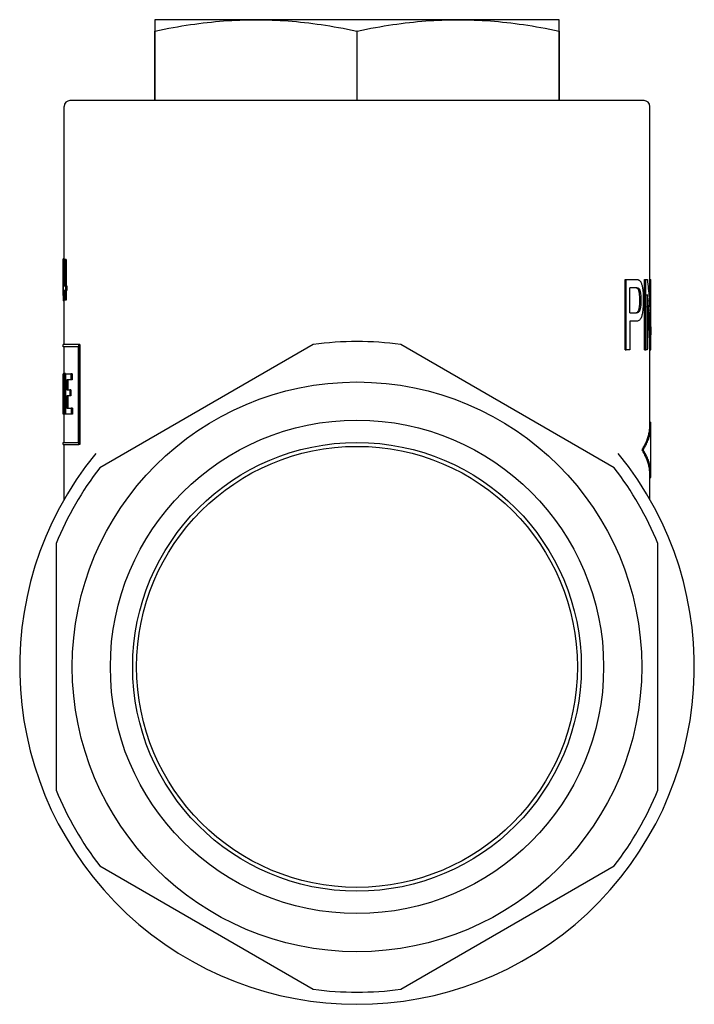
# Model space of a CAD drawing. Header units: millimetres. Extents: x 60 to 3789, y 2 to 377.
# Tile 8 of 8: x 414 to 472, y 183 to 268. Entities that reach past the tile are written whole.
import ezdxf

# ---------------------------------------------------------------- set-up
doc = ezdxf.new("R2010")
doc.units = ezdxf.units.MM
doc.layers.add('DETAIL', color=2, linetype='Continuous')

msp = doc.modelspace()

# ---------------------------------------------------------------- linework, layer by layer
at = {"layer": 'DETAIL'}
for p, q in [((434.163, 268.277), (425.413, 268.277)), ((425.413, 268.277), (425.413, 267.294)), ((451.663, 268.277), (434.163, 268.277)), ((460.413, 268.277), (451.663, 268.277)), ((460.413, 267.294), (460.413, 268.277)), ((425.426, 267.294), (425.413, 267.294)), ((425.413, 267.294), (425.413, 261.277)), ((425.426, 261.277), (425.426, 267.294)), ((442.926, 267.294), (442.901, 267.294)), ((442.901, 267.294), (442.901, 261.277)), ((442.926, 261.277), (442.926, 267.294)), ((460.413, 267.294), (460.401, 267.294)), ((460.401, 267.294), (460.401, 261.277)), ((460.413, 261.277), (460.413, 267.294)), ((417.563, 247.575), (417.563, 260.777)), ((467.763, 261.277), (418.063, 261.277)), ((468.263, 245.8), (468.263, 260.777)), ((417.469, 247.575), (417.479, 247.575)), ((417.579, 247.575), (417.479, 247.575)), ((417.591, 247.516), (417.629, 247.516)), ((417.728, 247.516), (417.629, 247.516)), ((417.629, 247.516), (417.629, 245.249)), ((417.728, 247.516), (417.728, 245.249)), ((417.583, 246.828), (417.583, 245.249)), ((417.463, 244.412), (417.463, 245.649)), ((466.134, 239.7), (466.134, 245.8)), ((466.134, 245.8), (466.226, 245.8)), ((466.226, 239.7), (466.226, 245.8)), ((466.226, 245.8), (467.055, 245.8)), ((467.814, 239.7), (467.814, 245.8)), ((467.814, 245.8), (467.912, 245.8)), ((467.912, 239.7), (467.912, 245.8)), ((467.912, 245.8), (468.054, 245.8)), ((468.252, 243.432), (468.252, 245.8)), ((468.252, 245.8), (468.352, 245.8)), ((468.352, 241.011), (468.352, 245.8)), ((468.352, 245.8), (468.363, 245.8)), ((468.363, 239.7), (468.363, 245.8)), ((417.481, 244.854), (417.481, 245.249)), ((417.583, 244.854), (417.481, 244.854)), ((417.5, 245.249), (417.583, 245.249)), ((417.583, 244.016), (417.583, 244.854)), ((417.629, 245.249), (417.687, 245.249)), ((417.687, 244.854), (417.629, 244.854)), ((417.629, 244.854), (417.629, 244.016)), ((417.786, 245.249), (417.687, 245.249)), ((417.687, 245.249), (417.687, 244.854)), ((417.786, 244.854), (417.687, 244.854)), ((417.728, 244.854), (417.728, 244.016)), ((417.786, 245.249), (417.786, 244.854)), ((466.54, 242.899), (466.54, 245.079)), ((467.078, 245.079), (466.54, 245.079)), ((417.563, 243.957), (417.464, 243.957)), ((417.563, 240.167), (417.563, 244.412)), ((417.629, 244.016), (417.583, 244.016)), ((417.728, 244.016), (417.629, 244.016)), ((468.046, 244.489), (468.046, 239.7)), ((466.54, 242.899), (467.082, 242.899)), ((467.079, 242.178), (466.54, 242.178)), ((466.54, 242.178), (466.54, 239.7)), ((417.463, 239.972), (417.463, 240.167)), ((418.768, 239.972), (417.463, 239.972)), ((418.83, 240.167), (417.471, 240.167)), ((417.563, 237.65), (417.563, 239.972)), ((418.768, 239.972), (418.768, 231.703)), ((418.925, 240.167), (418.83, 240.167)), ((418.83, 231.509), (418.83, 240.167)), ((418.925, 240.167), (418.925, 231.509)), ((439.128, 240.171), (420.649, 229.503)), ((465.178, 229.503), (446.699, 240.171)), ((466.134, 239.7), (466.226, 239.7)), ((466.54, 239.7), (466.226, 239.7)), ((467.814, 239.7), (467.912, 239.7)), ((468.046, 239.7), (467.912, 239.7)), ((468.251, 239.7), (468.351, 239.7)), ((468.263, 233.179), (468.263, 239.7)), ((468.363, 239.7), (468.351, 239.7)), ((417.463, 237.635), (417.464, 237.635)), ((417.463, 234.145), (417.463, 237.635)), ((417.521, 237.635), (417.464, 237.635)), ((417.521, 235.328), (417.521, 237.65)), ((417.521, 237.65), (417.568, 237.65)), ((417.667, 237.65), (417.568, 237.65)), ((417.568, 237.65), (417.568, 234.145)), ((417.667, 237.65), (417.667, 234.145)), ((417.707, 237.635), (418.154, 237.635)), ((417.707, 234.13), (417.707, 237.635)), ((418.154, 237.111), (417.797, 237.111)), ((417.797, 237.111), (417.797, 236.242)), ((417.895, 237.111), (417.895, 236.242)), ((418.251, 237.635), (418.154, 237.635)), ((418.154, 237.635), (418.154, 237.111)), ((418.251, 237.111), (418.154, 237.111)), ((418.251, 237.635), (418.251, 237.111)), ((417.464, 236.571), (417.464, 234.145)), ((417.797, 236.242), (418.053, 236.242)), ((418.151, 236.242), (418.053, 236.242)), ((418.053, 236.242), (418.053, 235.732)), ((418.151, 236.242), (418.151, 235.732)), ((418.053, 235.732), (417.797, 235.732)), ((417.797, 235.732), (417.797, 234.654)), ((417.895, 235.732), (417.895, 234.654)), ((418.151, 235.732), (418.053, 235.732)), ((417.797, 234.654), (418.182, 234.654)), ((418.279, 234.654), (418.182, 234.654)), ((418.182, 234.654), (418.182, 234.13)), ((418.279, 234.654), (418.279, 234.13)), ((417.464, 234.145), (417.463, 234.145)), ((417.522, 234.145), (417.464, 234.145)), ((417.568, 234.145), (417.522, 234.145)), ((417.563, 231.703), (417.563, 234.145)), ((417.667, 234.145), (417.568, 234.145)), ((418.182, 234.13), (417.707, 234.13)), ((418.279, 234.13), (418.182, 234.13)), ((468.263, 233.451), (468.352, 233.451)), ((468.363, 228.923), (468.363, 233.179)), ((417.463, 231.703), (418.768, 231.703)), ((417.463, 231.509), (417.463, 231.703)), ((417.465, 231.509), (418.83, 231.509)), ((417.563, 226.769), (417.563, 231.509)), ((418.925, 231.509), (418.83, 231.509)), ((467.592, 231.051), (467.69, 231.051)), ((468.263, 226.769), (468.263, 228.923)), ((468.263, 228.651), (468.352, 228.651)), ((416.863, 222.946), (416.863, 201.608)), ((468.963, 201.608), (468.963, 222.946)), ((420.649, 195.051), (439.128, 184.383)), ((446.699, 184.383), (465.178, 195.051))]:
    msp.add_line(p, q, dxfattribs=at)
at = {"layer": 'DETAIL', "flags": 128}
for points in [[(425.426, 267.294), (425.828, 267.377), (426.224, 267.456), (426.616, 267.531), (427.002, 267.602), (427.384, 267.669), (427.761, 267.732), (428.135, 267.791), (428.505, 267.847), (428.871, 267.9), (429.235, 267.949), (429.596, 267.994), (429.954, 268.036), (430.31, 268.074), (430.665, 268.109), (431.017, 268.141), (431.369, 268.17), (431.719, 268.195), (432.069, 268.216), (432.417, 268.235), (432.766, 268.25), (433.115, 268.262), (433.464, 268.27), (433.813, 268.275), (434.163, 268.277)], [(434.163, 268.277), (434.514, 268.275), (434.863, 268.27), (435.212, 268.262), (435.561, 268.25), (435.909, 268.235), (436.258, 268.216), (436.608, 268.195), (436.958, 268.17), (437.309, 268.141), (437.662, 268.109), (438.017, 268.074), (438.373, 268.036), (438.731, 267.994), (439.092, 267.949), (439.456, 267.9), (439.822, 267.847), (440.192, 267.791), (440.566, 267.732), (440.943, 267.669), (441.325, 267.602), (441.711, 267.531), (442.102, 267.456), (442.499, 267.377), (442.901, 267.294)], [(442.926, 267.294), (443.328, 267.377), (443.724, 267.456), (444.116, 267.531), (444.502, 267.602), (444.884, 267.669), (445.261, 267.732), (445.635, 267.791), (446.005, 267.847), (446.371, 267.9), (446.735, 267.949), (447.096, 267.994), (447.454, 268.036), (447.81, 268.074), (448.165, 268.109), (448.517, 268.141), (448.869, 268.17), (449.219, 268.195), (449.569, 268.216), (449.917, 268.235), (450.266, 268.25), (450.615, 268.262), (450.964, 268.27), (451.313, 268.275), (451.663, 268.277)], [(451.663, 268.277), (452.014, 268.275), (452.363, 268.27), (452.712, 268.262), (453.061, 268.25), (453.409, 268.235), (453.758, 268.216), (454.108, 268.195), (454.458, 268.17), (454.809, 268.141), (455.162, 268.109), (455.517, 268.074), (455.873, 268.036), (456.231, 267.994), (456.592, 267.949), (456.956, 267.9), (457.322, 267.847), (457.692, 267.791), (458.066, 267.732), (458.443, 267.669), (458.825, 267.602), (459.211, 267.531), (459.602, 267.456), (459.999, 267.377), (460.401, 267.294)], [(417.463, 245.649), (417.463, 245.73), (417.463, 245.81), (417.464, 245.89), (417.464, 245.97), (417.464, 246.051), (417.464, 246.131), (417.464, 246.211), (417.464, 246.291), (417.464, 246.371), (417.464, 246.452), (417.465, 246.532), (417.465, 246.612), (417.465, 246.692), (417.465, 246.773), (417.466, 246.853), (417.466, 246.933), (417.466, 247.013), (417.467, 247.093), (417.467, 247.174), (417.467, 247.254), (417.468, 247.334), (417.468, 247.414), (417.469, 247.495), (417.469, 247.575)], [(417.479, 247.575), (417.478, 247.424), (417.476, 247.273), (417.475, 247.123), (417.474, 246.972), (417.472, 246.821), (417.471, 246.67), (417.47, 246.52), (417.469, 246.369), (417.468, 246.218), (417.468, 246.068), (417.467, 245.917), (417.466, 245.766), (417.466, 245.615), (417.465, 245.465), (417.465, 245.314), (417.464, 245.163), (417.464, 245.013), (417.464, 244.862), (417.464, 244.711), (417.463, 244.56), (417.463, 244.41), (417.463, 244.259), (417.464, 244.108), (417.464, 243.957)], [(417.481, 245.249), (417.484, 245.343), (417.486, 245.438), (417.489, 245.532), (417.492, 245.627), (417.496, 245.721), (417.499, 245.815), (417.503, 245.91), (417.507, 246.004), (417.511, 246.099), (417.515, 246.193), (417.519, 246.288), (417.524, 246.382), (417.528, 246.477), (417.533, 246.571), (417.538, 246.666), (417.543, 246.76), (417.549, 246.855), (417.554, 246.949), (417.56, 247.044), (417.566, 247.138), (417.572, 247.233), (417.578, 247.327), (417.585, 247.422), (417.591, 247.516)], [(417.579, 247.575), (417.579, 247.563), (417.579, 247.552), (417.579, 247.541), (417.578, 247.529), (417.578, 247.518), (417.578, 247.506), (417.578, 247.495), (417.578, 247.484), (417.578, 247.472), (417.578, 247.461), (417.578, 247.449), (417.578, 247.438), (417.577, 247.427), (417.577, 247.415), (417.577, 247.404), (417.577, 247.392), (417.577, 247.381), (417.577, 247.369), (417.577, 247.358), (417.577, 247.347), (417.577, 247.335), (417.577, 247.324), (417.576, 247.312), (417.576, 247.301)], [(417.5, 245.249), (417.503, 245.314), (417.505, 245.38), (417.508, 245.446), (417.511, 245.512), (417.514, 245.578), (417.517, 245.643), (417.52, 245.709), (417.523, 245.775), (417.526, 245.841), (417.529, 245.907), (417.533, 245.972), (417.536, 246.038), (417.539, 246.104), (417.543, 246.17), (417.547, 246.236), (417.55, 246.301), (417.554, 246.367), (417.558, 246.433), (417.562, 246.499), (417.566, 246.565), (417.57, 246.63), (417.575, 246.696), (417.579, 246.762), (417.583, 246.828)], [(467.055, 245.8), (467.071, 245.8), (467.087, 245.8), (467.102, 245.799), (467.117, 245.798), (467.131, 245.797), (467.145, 245.796), (467.158, 245.795), (467.172, 245.793), (467.184, 245.791), (467.197, 245.789), (467.209, 245.787), (467.221, 245.785), (467.232, 245.782), (467.243, 245.779), (467.254, 245.776), (467.264, 245.773), (467.274, 245.77), (467.284, 245.766), (467.293, 245.762), (467.302, 245.758), (467.311, 245.754), (467.319, 245.749), (467.327, 245.744), (467.335, 245.74)], [(467.335, 245.74), (467.366, 245.719), (467.395, 245.694), (467.422, 245.665), (467.448, 245.631), (467.473, 245.594), (467.495, 245.552), (467.517, 245.506), (467.537, 245.456), (467.555, 245.401), (467.573, 245.341), (467.589, 245.275), (467.605, 245.204), (467.619, 245.128), (467.632, 245.047), (467.645, 244.96), (467.656, 244.868), (467.666, 244.772), (467.675, 244.674), (467.682, 244.573), (467.688, 244.47), (467.693, 244.364), (467.696, 244.256), (467.698, 244.146), (467.699, 244.033)], [(468.054, 245.8), (468.075, 245.6), (468.095, 245.401), (468.114, 245.201), (468.132, 245.002), (468.15, 244.802), (468.167, 244.603), (468.183, 244.403), (468.199, 244.204), (468.214, 244.004), (468.228, 243.805), (468.241, 243.605), (468.254, 243.406), (468.266, 243.206), (468.278, 243.006), (468.288, 242.807), (468.298, 242.607), (468.307, 242.408), (468.316, 242.208), (468.324, 242.009), (468.331, 241.809), (468.337, 241.61), (468.343, 241.41), (468.348, 241.211), (468.352, 241.011)], [(417.564, 244.854), (417.564, 244.835), (417.564, 244.817), (417.564, 244.799), (417.564, 244.78), (417.564, 244.762), (417.564, 244.743), (417.564, 244.725), (417.564, 244.707), (417.564, 244.688), (417.564, 244.67), (417.564, 244.651), (417.563, 244.633), (417.563, 244.614), (417.563, 244.596), (417.563, 244.578), (417.563, 244.559), (417.563, 244.541), (417.563, 244.522), (417.563, 244.504), (417.563, 244.486), (417.563, 244.467), (417.563, 244.449), (417.563, 244.43), (417.563, 244.412)], [(467.208, 245.024), (467.203, 245.028), (467.198, 245.032), (467.192, 245.037), (467.186, 245.041), (467.18, 245.044), (467.173, 245.048), (467.165, 245.051), (467.158, 245.055), (467.15, 245.058), (467.142, 245.06), (467.133, 245.063), (467.124, 245.065), (467.114, 245.068), (467.104, 245.07), (467.094, 245.071), (467.083, 245.073), (467.072, 245.075), (467.061, 245.076), (467.049, 245.077), (467.036, 245.078), (467.024, 245.078), (467.01, 245.079), (466.997, 245.079), (466.983, 245.079)], [(467.078, 245.079), (467.092, 245.079), (467.105, 245.079), (467.119, 245.078), (467.132, 245.078), (467.144, 245.077), (467.156, 245.076), (467.168, 245.075), (467.179, 245.073), (467.189, 245.071), (467.2, 245.07), (467.21, 245.068), (467.219, 245.065), (467.228, 245.063), (467.237, 245.06), (467.246, 245.058), (467.254, 245.055), (467.261, 245.051), (467.268, 245.048), (467.275, 245.044), (467.282, 245.041), (467.288, 245.037), (467.294, 245.032), (467.299, 245.028), (467.304, 245.024)], [(467.399, 244.01), (467.399, 244.073), (467.398, 244.134), (467.396, 244.194), (467.394, 244.252), (467.391, 244.309), (467.387, 244.364), (467.382, 244.418), (467.377, 244.471), (467.371, 244.522), (467.364, 244.571), (467.357, 244.619), (467.349, 244.666), (467.34, 244.71), (467.331, 244.752), (467.321, 244.791), (467.31, 244.827), (467.3, 244.861), (467.288, 244.892), (467.276, 244.921), (467.264, 244.947), (467.251, 244.97), (467.237, 244.99), (467.223, 245.008), (467.208, 245.024)], [(467.304, 245.024), (467.319, 245.008), (467.333, 244.99), (467.347, 244.97), (467.36, 244.947), (467.372, 244.921), (467.384, 244.892), (467.396, 244.861), (467.407, 244.827), (467.417, 244.791), (467.427, 244.752), (467.436, 244.71), (467.445, 244.666), (467.453, 244.619), (467.461, 244.571), (467.468, 244.522), (467.474, 244.471), (467.479, 244.418), (467.483, 244.364), (467.487, 244.309), (467.49, 244.252), (467.493, 244.194), (467.495, 244.134), (467.496, 244.073), (467.496, 244.01)], [(466.987, 242.899), (467.027, 242.901), (467.064, 242.907), (467.099, 242.917), (467.131, 242.931), (467.161, 242.949), (467.189, 242.971), (467.214, 242.998), (467.238, 243.028), (467.26, 243.062), (467.279, 243.101), (467.297, 243.143), (467.313, 243.189), (467.327, 243.239), (467.339, 243.293), (467.351, 243.35), (467.361, 243.41), (467.37, 243.473), (467.378, 243.54), (467.385, 243.61), (467.39, 243.683), (467.394, 243.76), (467.397, 243.84), (467.399, 243.923), (467.399, 244.01)], [(467.699, 244.033), (467.698, 243.905), (467.696, 243.781), (467.692, 243.66), (467.686, 243.542), (467.679, 243.427), (467.67, 243.316), (467.66, 243.208), (467.648, 243.103), (467.634, 243.002), (467.618, 242.904), (467.601, 242.809), (467.581, 242.717), (467.56, 242.631), (467.535, 242.553), (467.506, 242.481), (467.475, 242.418), (467.44, 242.362), (467.401, 242.313), (467.358, 242.272), (467.311, 242.238), (467.26, 242.212), (467.205, 242.193), (467.144, 242.182), (467.079, 242.178)], [(467.496, 244.01), (467.495, 243.923), (467.494, 243.84), (467.491, 243.76), (467.487, 243.683), (467.481, 243.61), (467.475, 243.54), (467.467, 243.473), (467.458, 243.41), (467.447, 243.35), (467.436, 243.293), (467.423, 243.239), (467.409, 243.189), (467.393, 243.143), (467.375, 243.101), (467.356, 243.062), (467.334, 243.028), (467.31, 242.998), (467.285, 242.971), (467.257, 242.949), (467.226, 242.931), (467.194, 242.917), (467.159, 242.907), (467.122, 242.901), (467.082, 242.899)], [(468.351, 239.7), (468.346, 239.9), (468.341, 240.099), (468.335, 240.299), (468.328, 240.498), (468.321, 240.698), (468.312, 240.897), (468.304, 241.097), (468.294, 241.296), (468.284, 241.496), (468.273, 241.695), (468.261, 241.895), (468.249, 242.094), (468.236, 242.294), (468.222, 242.493), (468.207, 242.693), (468.192, 242.893), (468.176, 243.092), (468.16, 243.292), (468.143, 243.491), (468.125, 243.691), (468.106, 243.89), (468.086, 244.09), (468.066, 244.289), (468.046, 244.489)], [(468.251, 239.7), (468.247, 239.857), (468.243, 240.014), (468.239, 240.171), (468.234, 240.328), (468.229, 240.485), (468.223, 240.642), (468.217, 240.799), (468.21, 240.956), (468.203, 241.112), (468.196, 241.269), (468.188, 241.426), (468.179, 241.583), (468.171, 241.74), (468.161, 241.897), (468.152, 242.054), (468.142, 242.211), (468.131, 242.368), (468.12, 242.525), (468.109, 242.682), (468.097, 242.839), (468.085, 242.996), (468.072, 243.153), (468.059, 243.31), (468.046, 243.467)], [(417.464, 237.635), (417.465, 237.539), (417.465, 237.443), (417.466, 237.346), (417.467, 237.25), (417.468, 237.154), (417.47, 237.058), (417.471, 236.962), (417.473, 236.866), (417.475, 236.77), (417.477, 236.674), (417.479, 236.578), (417.481, 236.481), (417.484, 236.385), (417.486, 236.289), (417.489, 236.193), (417.492, 236.097), (417.495, 236.001), (417.498, 235.905), (417.502, 235.809), (417.505, 235.713), (417.509, 235.616), (417.513, 235.52), (417.517, 235.424), (417.521, 235.328)], [(417.522, 234.145), (417.518, 234.246), (417.514, 234.347), (417.51, 234.448), (417.506, 234.549), (417.502, 234.65), (417.499, 234.752), (417.495, 234.853), (417.492, 234.954), (417.489, 235.055), (417.486, 235.156), (417.484, 235.257), (417.481, 235.358), (417.479, 235.459), (417.477, 235.56), (417.475, 235.661), (417.473, 235.763), (417.471, 235.864), (417.47, 235.965), (417.468, 236.066), (417.467, 236.167), (417.466, 236.268), (417.465, 236.369), (417.464, 236.47), (417.464, 236.571)], [(467.69, 231.051), (467.751, 231.151), (467.81, 231.251), (467.866, 231.351), (467.919, 231.451), (467.968, 231.551), (468.015, 231.651), (468.059, 231.751), (468.1, 231.851), (468.138, 231.951), (468.174, 232.051), (468.206, 232.151), (468.235, 232.251), (468.261, 232.351), (468.284, 232.451), (468.305, 232.551), (468.322, 232.651), (468.336, 232.751), (468.347, 232.851), (468.356, 232.951), (468.361, 233.051), (468.363, 233.151), (468.363, 233.251), (468.359, 233.351), (468.352, 233.451)], [(467.592, 231.051), (467.647, 231.14), (467.699, 231.228), (467.749, 231.317), (467.797, 231.406), (467.842, 231.494), (467.885, 231.583), (467.926, 231.672), (467.964, 231.76), (468.001, 231.849), (468.034, 231.937), (468.066, 232.026), (468.095, 232.115), (468.122, 232.203), (468.147, 232.292), (468.169, 232.381), (468.189, 232.469), (468.206, 232.558), (468.221, 232.647), (468.234, 232.735), (468.245, 232.824), (468.253, 232.913), (468.259, 233.001), (468.262, 233.09), (468.263, 233.179)], [(468.263, 228.923), (468.262, 229.012), (468.259, 229.101), (468.253, 229.189), (468.245, 229.278), (468.234, 229.367), (468.221, 229.455), (468.206, 229.544), (468.189, 229.633), (468.169, 229.721), (468.147, 229.81), (468.122, 229.899), (468.095, 229.987), (468.066, 230.076), (468.034, 230.164), (468.001, 230.253), (467.964, 230.342), (467.926, 230.43), (467.885, 230.519), (467.842, 230.608), (467.797, 230.696), (467.749, 230.785), (467.699, 230.874), (467.647, 230.962), (467.592, 231.051)], [(468.352, 228.651), (468.359, 228.751), (468.363, 228.851), (468.363, 228.951), (468.361, 229.051), (468.356, 229.151), (468.347, 229.251), (468.336, 229.351), (468.322, 229.451), (468.305, 229.551), (468.284, 229.651), (468.261, 229.751), (468.235, 229.851), (468.206, 229.951), (468.174, 230.051), (468.138, 230.151), (468.1, 230.251), (468.059, 230.351), (468.015, 230.451), (467.968, 230.551), (467.919, 230.651), (467.866, 230.751), (467.81, 230.851), (467.751, 230.951), (467.69, 231.051)]]:
    msp.add_lwpolyline(points, dxfattribs=at)
at = {"layer": 'DETAIL'}
for radius in [24.65, 21.35, 19.417, 19.08]:
    msp.add_circle((442.913, 212.277), radius, dxfattribs=at)
for centre, radius, start, end in [((418.063, 260.777), 0.5, 90, 180), ((467.763, 260.777), 0.5, 0, 90), ((442.913, 212.277), 28.15, 82.2713, 97.7287), ((442.913, 212.277), 29.2, 140.77523, 39.22477), ((442.913, 212.277), 28.15, 142.2713, 157.7287), ((442.913, 212.277), 28.15, 22.2713, 37.7287), ((442.913, 212.277), 28.15, 202.2713, 217.7287), ((442.913, 212.277), 28.15, 322.2713, 337.7287), ((442.913, 212.277), 28.15, 262.2713, 277.7287)]:
    msp.add_arc(centre, radius, start, end, dxfattribs=at)

doc.saveas('drawing.dxf')
